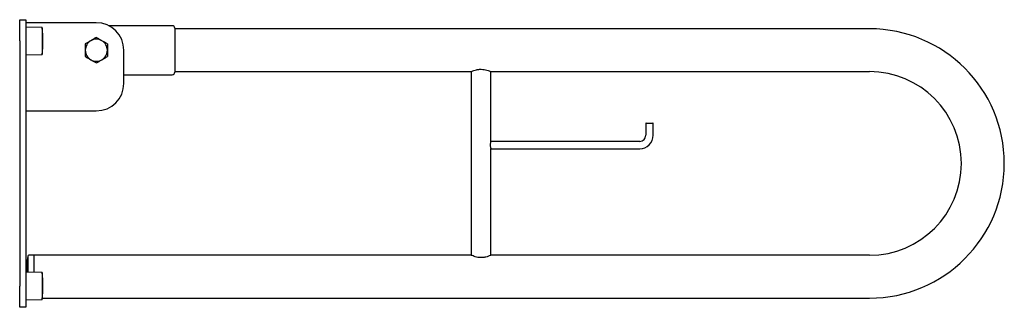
# Model space of a CAD drawing. Header units: millimetres. Extents: x 3682.854 to 3683.658, y 2246.339 to 2246.574.
import ezdxf

# ---------------------------------------------------------------- set-up
doc = ezdxf.new("R2010")
doc.units = ezdxf.units.MM
doc.layers.add('SANINDUSA', color=3, linetype='Continuous')

msp = doc.modelspace()

# ---------------------------------------------------------------- linework, layer by layer
at = {"layer": 'SANINDUSA'}
for p, q in [((3682.85402, 2246.57445), (3682.85902, 2246.57445)), ((3682.85402, 2246.55715), (3682.85402, 2246.57445)), ((3682.85902, 2246.57445), (3682.85902, 2246.55715)), ((3682.91657, 2246.57195), (3682.85902, 2246.57195)), ((3682.87229, 2246.56795), (3682.85902, 2246.5682)), ((3682.87249, 2246.56777), (3682.87249, 2246.55558)), ((3682.97857, 2246.5695), (3682.92677, 2246.5695)), ((3682.98057, 2246.5675), (3682.98057, 2246.5315)), ((3683.54757, 2246.567), (3682.98057, 2246.567)), ((3682.85402, 2246.55715), (3682.85402, 2246.35675)), ((3682.85902, 2246.55715), (3682.85902, 2246.35675)), ((3682.87249, 2246.55558), (3682.87249, 2246.54613)), ((3682.93902, 2246.5224), (3682.93902, 2246.5495)), ((3682.85902, 2246.5457), (3682.87229, 2246.54595)), ((3682.93902, 2246.5295), (3682.97857, 2246.5295)), ((3682.98057, 2246.532), (3683.22257, 2246.532)), ((3683.22257, 2246.532), (3683.22257, 2246.382)), ((3683.23857, 2246.532), (3683.54757, 2246.532)), ((3683.23857, 2246.475), (3683.23857, 2246.532)), ((3682.85902, 2246.49995), (3682.91657, 2246.49995)), ((3683.36499, 2246.4898), (3683.36499, 2246.48)), ((3683.36519, 2246.49), (3683.37079, 2246.49)), ((3683.37099, 2246.48), (3683.37099, 2246.4898)), ((3683.35999, 2246.475), (3683.23857, 2246.475)), ((3683.23857, 2246.382), (3683.23857, 2246.469)), ((3683.23857, 2246.469), (3683.35999, 2246.469)), ((3682.86058, 2246.38112), (3682.86058, 2246.36817)), ((3682.86557, 2246.382), (3682.86157, 2246.382)), ((3683.22257, 2246.382), (3682.86557, 2246.382)), ((3682.86557, 2246.382), (3682.86557, 2246.36808)), ((3683.54757, 2246.382), (3683.23857, 2246.382)), ((3682.87229, 2246.36795), (3682.85902, 2246.3682)), ((3682.87249, 2246.36777), (3682.87249, 2246.34717)), ((3682.85402, 2246.33945), (3682.85402, 2246.35675)), ((3682.85902, 2246.35675), (3682.85902, 2246.33945)), ((3682.85902, 2246.3457), (3682.87229, 2246.34595)), ((3682.87249, 2246.34717), (3682.87249, 2246.34613)), ((3682.87257, 2246.347), (3683.54757, 2246.347)), ((3682.85902, 2246.33945), (3682.85402, 2246.33945))]:
    msp.add_line(p, q, dxfattribs=at)
for centre, radius, start, end in [((3682.87229, 2246.56775), 0.0002, 5.64653, 88.93504), ((3682.76302, 2246.55695), 0.11, 354.35347, 5.64653), ((3682.91657, 2246.5495), 0.02245, 0, 90), ((3682.97857, 2246.5675), 0.002, 0, 90), ((3683.54757, 2246.457), 0.11, 0, 90), ((3682.91657, 2246.5495), 0.009, 120, 180), ((3682.91657, 2246.5495), 0.009, 60, 120), ((3682.91657, 2246.5495), 0.009, 0, 60), ((3682.91657, 2246.5495), 0.009, 180, 240), ((3682.91657, 2246.5495), 0.009, 300, 0), ((3682.87229, 2246.54615), 0.0002, 271.06496, 354.35347), ((3682.91657, 2246.5495), 0.009, 240, 300), ((3682.97857, 2246.5315), 0.002, 270, 0), ((3683.54757, 2246.457), 0.075, 270, 90), ((3682.91657, 2246.5224), 0.02245, 270, 0), ((3683.36519, 2246.4898), 0.0002, 90, 180), ((3683.37079, 2246.4898), 0.0002, 0, 90), ((3683.35999, 2246.48), 0.005, 270, 0), ((3683.35999, 2246.48), 0.011, 270, 0), ((3683.54757, 2246.457), 0.11, 270, 0), ((3682.9972, 2246.3645), 0.13763, 173.06354, 178.46408), ((3682.86157, 2246.381), 0.001, 90, 173.06354), ((3682.87229, 2246.36775), 0.0002, 5.64653, 88.93504), ((3682.76302, 2246.35695), 0.11, 354.35347, 5.64653), ((3682.87229, 2246.34615), 0.0002, 271.06496, 354.35347)]:
    msp.add_arc(centre, radius, start, end, dxfattribs=at)
for points, knots in [([(3682.91207, 2246.55729), (3682.91197, 2246.55723), (3682.91116, 2246.55677), (3682.90964, 2246.55589), (3682.90827, 2246.55509), (3682.90757, 2246.5547)], [0, 0, 0, 0, 0.070089, 0.530784, 1, 1, 1, 1]), ([(3682.91657, 2246.55989), (3682.91584, 2246.55947), (3682.91437, 2246.55862), (3682.91284, 2246.55774), (3682.91207, 2246.55729)], [0, 0, 0, 0, 0.495458, 1, 1, 1, 1]), ([(3682.92107, 2246.55729), (3682.92097, 2246.55736), (3682.92016, 2246.55782), (3682.91864, 2246.5587), (3682.91727, 2246.55949), (3682.91657, 2246.55989)], [0, 0, 0, 0, 0.070091, 0.530785, 1, 1, 1, 1]), ([(3682.92557, 2246.5547), (3682.92484, 2246.55512), (3682.92337, 2246.55597), (3682.92184, 2246.55685), (3682.92107, 2246.55729)], [0, 0, 0, 0, 0.495458, 1, 1, 1, 1]), ([(3682.90757, 2246.5547), (3682.90757, 2246.55342), (3682.90757, 2246.5517), (3682.90757, 2246.54995), (3682.90757, 2246.5495)], [0, 0, 0, 0, 0.745919, 1, 1, 1, 1]), ([(3682.90757, 2246.5495), (3682.90757, 2246.54816), (3682.90757, 2246.5464), (3682.90757, 2246.54471), (3682.90757, 2246.5443)], [0, 0, 0, 0, 0.760801, 1, 1, 1, 1]), ([(3682.92557, 2246.5547), (3682.92557, 2246.55342), (3682.92557, 2246.5517), (3682.92557, 2246.54995), (3682.92557, 2246.5495)], [0, 0, 0, 0, 0.745919, 1, 1, 1, 1]), ([(3682.92557, 2246.5495), (3682.92557, 2246.54816), (3682.92557, 2246.5464), (3682.92557, 2246.54471), (3682.92557, 2246.5443)], [0, 0, 0, 0, 0.760801, 1, 1, 1, 1]), ([(3682.90757, 2246.5443), (3682.9083, 2246.54388), (3682.90978, 2246.54303), (3682.9113, 2246.54215), (3682.91207, 2246.54171)], [0, 0, 0, 0, 0.495458, 1, 1, 1, 1]), ([(3682.91207, 2246.54171), (3682.91218, 2246.54164), (3682.91299, 2246.54118), (3682.91451, 2246.5403), (3682.91588, 2246.53951), (3682.91657, 2246.53911)], [0, 0, 0, 0, 0.070091, 0.530784, 1, 1, 1, 1]), ([(3682.91657, 2246.53911), (3682.9173, 2246.53953), (3682.91878, 2246.54038), (3682.9203, 2246.54126), (3682.92107, 2246.54171)], [0, 0, 0, 0, 0.495458, 1, 1, 1, 1]), ([(3682.92107, 2246.54171), (3682.92118, 2246.54177), (3682.92199, 2246.54223), (3682.92351, 2246.54311), (3682.92488, 2246.5439), (3682.92557, 2246.5443)], [0, 0, 0, 0, 0.070089, 0.530784, 1, 1, 1, 1]), ([(3683.22267, 2246.53204), (3683.22265, 2246.53203), (3683.22255, 2246.53199), (3683.22322, 2246.5323), (3683.22459, 2246.53285), (3683.2267, 2246.53352), (3683.22929, 2246.53396), (3683.23195, 2246.53394), (3683.23434, 2246.53353), (3683.2364, 2246.53291), (3683.23795, 2246.53229), (3683.23853, 2246.53202), (3683.23857, 2246.532), (3683.23857, 2246.532)], [0, 0, 0, 0, 0.037934, 0.134682, 0.234485, 0.342752, 0.453957, 0.555337, 0.649995, 0.750903, 0.861342, 0.970674, 1, 1, 1, 1]), ([(3683.23856, 2246.47497), (3683.23856, 2246.47496), (3683.23856, 2246.47496), (3683.23843, 2246.4746), (3683.23824, 2246.47397), (3683.23804, 2246.47307), (3683.23801, 2246.47236), (3683.23799, 2246.472)], [0, 0, 0, 0, 0.143104, 0.343157, 0.551692, 0.771179, 1, 1, 1, 1]), ([(3683.23799, 2246.472), (3683.238, 2246.47168), (3683.23803, 2246.47103), (3683.2382, 2246.47016), (3683.2384, 2246.46947), (3683.23855, 2246.46905), (3683.23856, 2246.46904), (3683.23856, 2246.46903)], [0, 0, 0, 0, 0.204371, 0.40838, 0.621644, 0.842022, 1, 1, 1, 1]), ([(3683.23847, 2246.38195), (3683.2385, 2246.38197), (3683.23859, 2246.38201), (3683.23792, 2246.3817), (3683.23656, 2246.38115), (3683.23445, 2246.38048), (3683.23185, 2246.38004), (3683.22919, 2246.38006), (3683.22681, 2246.38047), (3683.22475, 2246.38109), (3683.2232, 2246.38171), (3683.22261, 2246.38198), (3683.22258, 2246.382), (3683.22257, 2246.382)], [0, 0, 0, 0, 0.0379344, 0.1346819, 0.2344855, 0.342753, 0.4539568, 0.5553362, 0.6499949, 0.7509029, 0.8613419, 0.9706744, 1, 1, 1, 1])]:
    msp.add_open_spline(points, degree=3, knots=knots, dxfattribs=at)

doc.saveas('drawing.dxf')
